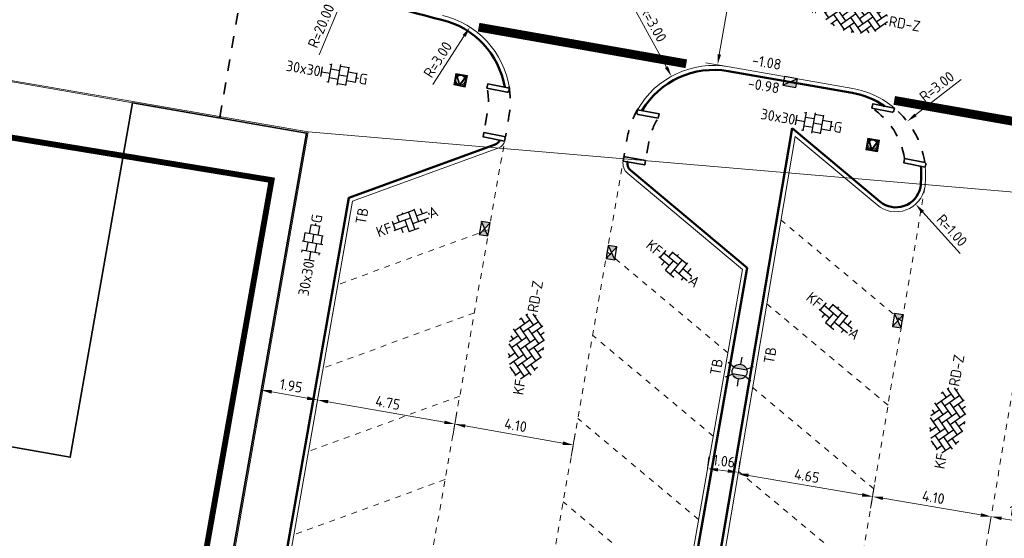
# Model space of a CAD drawing. Header units: metres. Extents: x 2514 to 227642, y 1683 to 852646.
# Tile 248 of 256: x 113870 to 113904, y 426268 to 426285. Entities that reach past the tile are written whole.
import ezdxf
from ezdxf.enums import TextEntityAlignment as Align
from ezdxf.lldxf.tags import DXFTag

# ---------------------------------------------------------------- set-up
doc = ezdxf.new("R2010")
doc.units = ezdxf.units.M
for name, pattern in [('VW-1-1_STREEP', [2, 1, -1]), ('XX-CENTER', [8, 5, -1, 1, -1]), ('ZZ-HIDDEN-SO', [4, 2, -2])]:
    doc.linetypes.add(name, pattern=pattern)
doc.layers.get('Defpoints').update_dxf_attribs({"color": 244, "lineweight": 35})
for name, color, linetype, lineweight in [('B-WE-KG-GRENS_PERCEEL-GV', 252, 'KG-PERCEEL', 18), ('B-WE-OG-BEBOUWING-GV', 4, 'Continuous', 35), ('B-WE-VH-VERHARDING_TEGEL-GV', 252, 'Continuous', 18), ('N-WE-IE-MEUBILAIR_WEGMEUBILAIR_LICHTMAST-S', 7, 'Continuous', 25), ('N-WE-IE-MEUBILAIR_WEGMEUBILAIR_VERKEERSBORD-S', 7, 'Continuous', 9), ('N-WE-KG-WERKGRENS-G', 7, 'XX-CENTER', 35), ('N-WE-RI-HWA_KOLK-S', 150, 'Continuous', 25), ('N-WE-VH-KANTOPSLUITING-T18', 1, 'Continuous', 18), ('N-WE-VH-KANTOPSLUITING_ACHTERKANTBAND-G', 1, 'Continuous', 50), ('N-WE-VH-KANTOPSLUITING_INRITBAND-G', 2, 'Continuous', 35), ('N-WE-VH-KANTOPSLUITING_TROTTOIRBAND_130 150-G', 2, 'Continuous', 13), ('N-WE-VH-M', 7, 'Continuous', 18), ('N-WE-VH-MATERIAALGRENS-G', 7, 'ZZ-HIDDEN-SO', 35), ('N-WE-VH-NAP-T18', 1, 'Continuous', 18), ('N-WE-VH-VERHARDING_BETONSTRAATSTEEN-S', 1, 'Continuous', 25), ('N-WE-VH-VERHARDING_STRAATBAKSTEEN-S', 1, 'Continuous', 5), ('N-WE-VH-VERHARDING_TEGEL-S', 1, 'Continuous', 25), ('N-WE-VW-MARKERING_DWARS_STOPSTREEP_030-G', 7, 'Continuous', 25), ('N-WE-VW-MARKERING_LANGS_STREEP_11_010-G', 7, 'VW-1-1_STREEP', 13)]:
    doc.layers.add(name, color=color, linetype=linetype, lineweight=lineweight)
doc.styles.add('ISO', font='NLCS-ISO.ttf')
doc.styles.add('NLCS-ISO', font='NLCS-ISO.ttf', dxfattribs={"height": 1.8})
doc.styles.add('NLCS-ISO-M200-T18', font='NLCS-ISO.ttf', dxfattribs={"height": 0.36})
doc.styles.get("Standard").update_dxf_attribs({"font": 'romans'})
tags = doc.linetypes.add('KG-PERCEEL', pattern='A,5.5,-2,["P",Standard,S=1.8,R=0,X=-0.5,Y=-0.9],-2,5.5,-2,[5,NLCS.SHX,S=0.75,R=0,X=0,Y=0],-2', length=19).pattern_tags.tags
tags[6] = DXFTag(74, 10)
doc.dimstyles.new('NLCS-M200-T18-PIJL_L2_H1', dxfattribs={"dimscale": 0.2, "dimtxt": 2.5, "dimasz": 1.8, "dimexe": 2, "dimexo": 2, "dimgap": 0.7, "dimtad": 1, "dimzin": 0, "dimdsep": 46, "dimtxsty": 'NLCS-ISO-M200-T18', "dimcen": 0, "dimdle": 2, "dimclrd": 256, "dimclre": 256, "dimclrt": 1, "dimadec": 1, "dimazin": 0, "dimtfac": 1, "dimtdec": 3, "dimtofl": 0, "dimtmove": 0, "dimatfit": 3, "dimfxl": 2, "dimfxlon": 1, "dimtfillclr": 256, "dimtolj": 1, "dimtzin": 0, "dimlwd": -1, "dimlwe": -1, "dimarcsym": 0})

# ---------------------------------------------------------------- blocks, each defined once
blk = doc.blocks.new('SVH-TEGEL_300X300_DUN_HALFST_KL-SO')
for p, q in [((0, -1.78), (0, 1.78)), ((-3.08, 0.75), (-3, 0.75)), ((-3, -0.83), (-3, 0.83)), ((-3, 0), (-1.5, 0)), ((-1.84, 1.5), (-1.5, 1.5)), ((-1.5, -1.6), (-1.5, 1.6)), ((-1.5, 0.75), (0, 0.75)), ((0, 1.5), (1.5, 1.5)), ((0, 0), (1.5, 0)), ((1.5, -1.6), (1.5, 1.6)), ((1.5, 0.75), (3, 0.75)), ((3, -0.83), (3, 0.83)), ((3, 0), (3.39, 0)), ((-3.08, -0.75), (-3, -0.75)), ((-1.84, -1.5), (-1.5, -1.5)), ((-1.5, -0.75), (0, -0.75)), ((0, -1.5), (1.5, -1.5)), ((1.5, -0.75), (3, -0.75))]:
    blk.add_line(p, q)
at = {"style": 'NLCS-ISO'}
blk.add_attdef('FORMAAT', text='', height=1.8, dxfattribs=at).set_placement((-3.18, 0), align=Align.MIDDLE_RIGHT)
blk.add_attdef('KLEUR', text='', height=1.8, dxfattribs=at).set_placement((3.49, 0), align=Align.MIDDLE_LEFT)
at = {"style": 'NLCS-ISO', "flags": 1}
blk.add_attdef('FUNCTIE', text='', height=1.8, dxfattribs=at).set_placement((0.12, -3.58), align=Align.MIDDLE_CENTER)
blk = doc.blocks.new('SVH-BSS_KEIFORMAAT_KEPER-SO')
at = {"ltscale": 0.1}
for p, q in [((-5.2, 0.74), (-4.03, 1.91)), ((-3.6, 2.11), (-1.48, 0)), ((-2.48, 2.48), (-1.48, 1.48)), ((-2.23, 0.74), (-0.21, 2.76)), ((-2.23, 2.23), (-1.85, 2.61)), ((-0.74, 2.23), (1.48, 0)), ((0.22, 2.75), (1.48, 1.48)), ((0.74, 2.23), (1.2, 2.68)), ((0.74, 0.74), (2.45, 2.45)), ((2.23, 2.23), (4.45, 0)), ((4.22, 1.72), (4.45, 1.48)), ((-5.34, 0.88), (-4.45, 0)), ((-5.2, -0.74), (-2.97, 1.48)), ((-4.81, -1.84), (-2.97, 0)), ((-4.56, 1.6), (-4.45, 1.48)), ((-3.71, 0.74), (-1.48, -1.48)), ((-2.23, -0.74), (0, 1.48)), ((-2.23, -2.23), (0, 0)), ((-0.74, 0.74), (1.48, -1.48)), ((0.74, -0.74), (2.97, 1.48)), ((0.74, -2.23), (2.97, 0)), ((2.23, 0.74), (4.45, -1.48)), ((3.71, 0.74), (4.5, 1.53)), ((3.71, -0.74), (5.25, 0.79)), ((5.2, 0.74), (5.39, 0.55)), ((-5.73, -0.2), (-4.45, -1.48)), ((-3.89, -2.41), (-2.97, -1.48)), ((-3.71, -0.74), (-1.48, -2.97)), ((-1.59, -3.08), (0, -1.48)), ((-0.74, -0.74), (1.48, -2.97)), ((1.36, -3.09), (2.97, -1.48)), ((2.23, -0.74), (3.84, -2.36)), ((3.71, -2.23), (5.57, -0.37)), ((5.2, -0.74), (5.41, -0.95)), ((-3.71, -2.23), (-3.27, -2.67)), ((-0.74, -2.23), (0.21, -3.18)), ((-0.22, -3.19), (0, -2.97)), ((2.23, -2.23), (2.78, -2.78))]:
    blk.add_line(p, q, dxfattribs=at)
at = {"style": 'NLCS-ISO'}
blk.add_attdef('FORMAAT', text='', height=1.8, dxfattribs=at).set_placement((-5.83, -0.22), align=Align.MIDDLE_RIGHT)
blk.add_attdef('KLEUR', text='', height=1.8, dxfattribs=at).set_placement((5.82, -0.22), align=Align.MIDDLE_LEFT)
at = {"style": 'NLCS-ISO', "flags": 1}
blk.add_attdef('FUNCTIE', text='', height=1.8, dxfattribs=at).set_placement((0.12, -3.58), align=Align.MIDDLE_CENTER)
blk = doc.blocks.new('N-SIE-WEG_VERKEERSBORD_ROND-SO')
h = blk.add_hatch(color=256)
h.dxf.hatch_style = 1
h.paths.add_polyline_path([(-1, 0, 1), (1, 0, 1)])
h.paths.add_polyline_path([(0.8, 0, -1), (-0.8, 0, -1)], flags=16)
h = blk.add_hatch(color=256)
h.dxf.hatch_style = 1
h.paths.add_polyline_path([(-0.77, 0.86), (-0.51, 0.86, -0.134934), (0, 1), (-1, 1), (-0.8, 0.6, -0.037994), (-0.7, 0.71)])
h = blk.add_hatch(color=256)
h.dxf.hatch_style = 1
h.paths.add_polyline_path([(-0.86, 0.72), (-1, 1), (-1, 0, -0.134934), (-0.86, 0.51)])
h = blk.add_hatch(color=256)
h.dxf.hatch_style = 1
h.paths.add_polyline_path([(0, -1, -0.134934), (-0.51, -0.86), (-0.86, -0.86), (-0.86, -0.51, -0.134934), (-1, 0), (-1, -1)])
h = blk.add_hatch(color=256)
h.dxf.hatch_style = 1
h.paths.add_polyline_path([(-0.11, -0.79, 0.066661), (0.11, -0.79), (0.69, 0.39, 0.050318), (0.6, 0.52), (0, -0.69), (-0.6, 0.52, 0.050318), (-0.69, 0.39)])
h = blk.add_hatch(color=256)
h.dxf.hatch_style = 1
h.paths.add_polyline_path([(0.77, 0.86), (0.7, 0.71, -0.037994), (0.8, 0.6), (1, 1), (0, 1, -0.134934), (0.51, 0.86)])
h = blk.add_hatch(color=256)
h.dxf.hatch_style = 1
h.paths.add_polyline_path([(0.86, -0.86), (0.51, -0.86, -0.134934), (0, -1), (1, -1), (1, 0, -0.134934), (0.86, -0.51)])
h = blk.add_hatch(color=256)
h.dxf.hatch_style = 1
h.paths.add_polyline_path([(0.86, 0.51, -0.134934), (1, 0), (1, 1), (0.86, 0.72)])
for points in [[(-1, -1), (1, -1), (1, 1), (-1, 1)], [(-0.86, -0.86), (0.86, -0.86), (0.86, 0.86), (-0.86, 0.86)]]:
    blk.add_lwpolyline(points, close=True)
at = {"flags": 128}
for points in [[(-1, 1), (0, -1), (1, 1)], [(-0.77, 0.86), (0, -0.69), (0.77, 0.86)]]:
    blk.add_lwpolyline(points, close=True, dxfattribs=at)
for radius in [1, 0.796]:
    blk.add_circle((0, 0), radius)
at = {"lineweight": 30, "flags": 104}
blk.add_attdef('bordgegevens', text='', height=1.8, dxfattribs=at).set_placement((2.21, 3.21), align=Align.TOP_LEFT)
blk = doc.blocks.new('SVH-BSS_KEIFORMAAT_ELLEBOOG_KL-SO-flat-91')
at = {"layer": 'N-WE-VH-VERHARDING_BETONSTRAATSTEEN-S', "ltscale": 0.2}
for p, q in [((-0.45, 0.142), (0.142, 0.357)), ((0.126, 0.401), (0.286, -0.038)), ((0.348, 0.405), (0.411, 0.232)), ((-0.575, -0.127), (0.017, 0.088)), ((-0.454, 0.154), (-0.378, -0.055)), ((-0.274, 0.272), (-0.253, 0.214)), ((-0.181, 0.016), (-0.035, -0.384)), ((-0.055, 0.285), (0.16, -0.307)), ((0.088, -0.109), (0.638, 0.091)), ((0.214, 0.16), (0.597, 0.299)), ((0.483, 0.034), (0.527, -0.087)), ((0.623, 0.264), (0.647, 0.198)), ((-0.612, -0.027), (-0.504, -0.325)), ((-0.548, -0.341), (-0.109, -0.181)), ((-0.306, -0.253), (-0.249, -0.41)), ((-0.037, -0.378), (0.312, -0.252))]:
    blk.add_line(p, q, dxfattribs=at)
at = {"layer": 'N-WE-VH-VERHARDING_BETONSTRAATSTEEN-S', "style": 'NLCS-ISO'}
blk.add_attdef('KLEUR', text='', height=0.36, rotation=19.9835, dxfattribs=at).set_placement((0.638, 0.232), align=Align.MIDDLE_LEFT)
blk.add_attdef('FORMAAT', text='', height=0.36, rotation=19.9835, dxfattribs=at).set_placement((-0.638, -0.232), align=Align.MIDDLE_RIGHT)
at = {"layer": 'N-WE-VH-VERHARDING_BETONSTRAATSTEEN-S', "style": 'NLCS-ISO', "flags": 1}
blk.add_attdef('FUNCTIE', text='', height=0.36, rotation=19.9835, dxfattribs=at).set_placement((0.267, -0.666), align=Align.MIDDLE_CENTER)
blk = doc.blocks.new('SVH-BSS_KEIFORMAAT_ELLEBOOG_KL-SO-flat-92')
at = {"layer": 'N-WE-VH-VERHARDING_BETONSTRAATSTEEN-S', "ltscale": 0.2}
for p, q in [((-0.33, 0.516), (-0.533, 0.273)), ((-0.399, 0.434), (0.085, 0.03)), ((-0.094, 0.471), (-0.238, 0.299)), ((-0.103, 0.46), (0.38, 0.056)), ((0.098, 0.373), (0.058, 0.326)), ((-0.569, 0.303), (-0.211, 0.004)), ((-0.372, 0.138), (-0.48, 0.01)), ((-0.077, 0.165), (-0.35, -0.162)), ((0.219, 0.191), (-0.185, -0.292)), ((0.41, 0.092), (0.111, -0.266)), ((-0.346, -0.158), (-0.061, -0.396)), ((-0.05, -0.131), (0.399, -0.507)), ((0.246, -0.105), (0.558, -0.366)), ((0.525, -0.098), (0.407, -0.24)), ((0.272, -0.401), (0.189, -0.5)), ((0.541, -0.406), (0.495, -0.461))]:
    blk.add_line(p, q, dxfattribs=at)
at = {"layer": 'N-WE-VH-VERHARDING_BETONSTRAATSTEEN-S', "style": 'NLCS-ISO'}
blk.add_attdef('FORMAAT', text='', height=0.36, rotation=320.0801, dxfattribs=at).set_placement((-0.521, 0.436), align=Align.MIDDLE_RIGHT)
at = {"layer": 'N-WE-VH-VERHARDING_BETONSTRAATSTEEN-S', "style": 'NLCS-ISO', "flags": 1}
blk.add_attdef('FUNCTIE', text='', height=0.36, rotation=320.0801, dxfattribs=at).set_placement((-0.442, -0.565), align=Align.MIDDLE_CENTER)
at = {"layer": 'N-WE-VH-VERHARDING_BETONSTRAATSTEEN-S', "style": 'NLCS-ISO'}
blk.add_attdef('KLEUR', text='', height=0.36, rotation=320.0801, dxfattribs=at).set_placement((0.521, -0.436), align=Align.MIDDLE_LEFT)
blk = doc.blocks.new('SVH-BSS_KEIFORMAAT_ELLEBOOG_KL-SO-flat-93')
at = {"layer": 'N-WE-VH-VERHARDING_BETONSTRAATSTEEN-S', "ltscale": 0.2}
for p, q in [((-0.33, 0.516), (-0.533, 0.273)), ((-0.399, 0.434), (0.085, 0.03)), ((-0.094, 0.471), (-0.238, 0.299)), ((-0.103, 0.46), (0.38, 0.056)), ((0.098, 0.373), (0.058, 0.326)), ((-0.569, 0.303), (-0.211, 0.004)), ((-0.372, 0.138), (-0.48, 0.01)), ((-0.077, 0.165), (-0.35, -0.162)), ((0.219, 0.191), (-0.185, -0.292)), ((0.41, 0.092), (0.111, -0.266)), ((-0.346, -0.158), (-0.061, -0.396)), ((-0.05, -0.131), (0.399, -0.507)), ((0.246, -0.105), (0.558, -0.366)), ((0.525, -0.098), (0.407, -0.24)), ((0.272, -0.401), (0.189, -0.5)), ((0.541, -0.406), (0.495, -0.461))]:
    blk.add_line(p, q, dxfattribs=at)
at = {"layer": 'N-WE-VH-VERHARDING_BETONSTRAATSTEEN-S', "style": 'NLCS-ISO'}
blk.add_attdef('FORMAAT', text='', height=0.36, rotation=320.0801, dxfattribs=at).set_placement((-0.521, 0.436), align=Align.MIDDLE_RIGHT)
at = {"layer": 'N-WE-VH-VERHARDING_BETONSTRAATSTEEN-S', "style": 'NLCS-ISO', "flags": 1}
blk.add_attdef('FUNCTIE', text='', height=0.36, rotation=320.0801, dxfattribs=at).set_placement((-0.442, -0.565), align=Align.MIDDLE_CENTER)
at = {"layer": 'N-WE-VH-VERHARDING_BETONSTRAATSTEEN-S', "style": 'NLCS-ISO'}
blk.add_attdef('KLEUR', text='', height=0.36, rotation=320.0801, dxfattribs=at).set_placement((0.521, -0.436), align=Align.MIDDLE_LEFT)
blk = doc.blocks.new('*D419')
at = {"layer": 'Defpoints', "color": 0, "transparency": 16777216}
for p in [(113894.071, 426290.004), (113895.047, 426289.832), (113893.03, 426284.095)]:
    blk.add_point(p, dxfattribs=at)
at = {"layer": 'N-WE-VH-M', "transparency": 16777216}
for p, q in [((113894.653, 426289.901), (113895.441, 426289.762)), ((113894.069, 426284.277), (113894.985, 426289.477)), ((113893.613, 426283.992), (113894.401, 426283.853))]:
    blk.add_line(p, q, dxfattribs=at)
for points in [[(113894.926, 426289.488), (113895.044, 426289.467), (113895.047, 426289.832)], [(113894.01, 426284.288), (113894.128, 426284.267), (113894.007, 426283.923)]]:
    blk.add_solid(points, dxfattribs=at)
at = {"layer": 'N-WE-VH-M', "color": 1, "transparency": 16777216, "insert": (113894.212, 426286.933), "char_height": 0.36, "attachment_point": 5, "rotation": 80.0136, "style": 'NLCS-ISO-M200-T18'}
blk.add_mtext('\\A1;6.00', dxfattribs=at)
blk = doc.blocks.new('N-SRI-KOLK_STRAAT_450X300-SO')
h = blk.add_hatch(color=256)
h.dxf.hatch_style = 1
h.paths.add_polyline_path([(0, 0.75), (-1.125, 1.5), (-1.125, 0)])
h.paths.add_polyline_path([(1.125, 1.5), (0, 0.75), (1.125, 0)])
for p, q in [((-1.125, 0), (1.125, 1.5)), ((1.125, 0), (-1.125, 1.5))]:
    blk.add_line(p, q)
at = {"flags": 128}
blk.add_lwpolyline([(-1.125, 0), (1.125, 0), (1.125, 1.5), (-1.125, 1.5)], close=True, dxfattribs=at)
blk = doc.blocks.new('N-SRI-KOLK_TROTTOIR-SO')
blk.add_hatch(color=256).paths.add_polyline_path([(1.125, 1.5), (-1.125, 1.5), (-1.125, 0)])
blk.add_line((-1.125, 0), (1.125, 1.5))
at = {"flags": 128}
blk.add_lwpolyline([(-1.125, 0), (1.125, 0), (1.125, 1.5), (-1.125, 1.5)], close=True, dxfattribs=at)
blk = doc.blocks.new('*D551')
at = {"layer": 'Defpoints', "color": 0, "ltscale": 0.2, "transparency": 16777216}
for p in [(113885.214, 426272.621), (113889.252, 426271.91), (113889.085, 426270.96)]:
    blk.add_point(p, dxfattribs=at)
at = {"layer": 'N-WE-VH-M', "ltscale": 0.2, "transparency": 16777216}
for p, q in [((113885.116, 426272.064), (113884.978, 426271.276)), ((113885.402, 426271.608), (113888.73, 426271.022)), ((113889.154, 426271.353), (113889.016, 426270.566))]:
    blk.add_line(p, q, dxfattribs=at)
for points in [[(113885.412, 426271.667), (113885.391, 426271.549), (113885.047, 426271.67)], [(113888.741, 426271.081), (113888.72, 426270.963), (113889.085, 426270.96)]]:
    blk.add_solid(points, dxfattribs=at)
at = {"layer": 'N-WE-VH-M', "ltscale": 0.2, "transparency": 16777216, "insert": (113887.121, 426271.63), "char_height": 0.36, "attachment_point": 5, "rotation": 350.02, "style": 'NLCS-ISO-M200-T18'}
blk.add_mtext('\\A1;4.10', dxfattribs=at)
blk = doc.blocks.new('*D552')
at = {"layer": 'Defpoints', "color": 0, "ltscale": 0.2, "transparency": 16777216}
for p in [(113880.536, 426273.444), (113880.369, 426272.493), (113885.214, 426272.621)]:
    blk.add_point(p, dxfattribs=at)
at = {"layer": 'N-WE-VH-M', "ltscale": 0.2, "transparency": 16777216}
for p, q in [((113880.438, 426272.887), (113880.3, 426272.099)), ((113884.692, 426271.732), (113880.723, 426272.431)), ((113885.116, 426272.064), (113884.978, 426271.276))]:
    blk.add_line(p, q, dxfattribs=at)
for points in [[(113880.734, 426272.49), (113880.713, 426272.372), (113880.369, 426272.493)], [(113884.703, 426271.792), (113884.682, 426271.673), (113885.047, 426271.67)]]:
    blk.add_solid(points, dxfattribs=at)
at = {"layer": 'N-WE-VH-M', "ltscale": 0.2, "transparency": 16777216, "insert": (113882.763, 426272.397), "char_height": 0.36, "attachment_point": 5, "rotation": 350.02, "style": 'NLCS-ISO-M200-T18'}
blk.add_mtext('\\A1;4.75', dxfattribs=at)
blk = doc.blocks.new('*D553')
at = {"layer": 'Defpoints', "color": 0, "ltscale": 0.2, "transparency": 16777216}
for p in [(113893.665, 426270.154), (113894.718, 426270.026), (113894.718, 426270.026)]:
    blk.add_point(p, dxfattribs=at)
at = {"layer": 'N-WE-VH-M', "ltscale": 0.2, "transparency": 16777216}
for p, q in [((113893.665, 426270.154), (113893.713, 426270.551)), ((113894.718, 426270.026), (113894.767, 426270.423)), ((113894.022, 426270.11), (113894.361, 426270.069))]:
    blk.add_line(p, q, dxfattribs=at)
for points in [[(113894.029, 426270.17), (113894.015, 426270.051), (113893.665, 426270.154)], [(113894.368, 426270.129), (113894.354, 426270.01), (113894.718, 426270.026)]]:
    blk.add_solid(points, dxfattribs=at)
at = {"layer": 'N-WE-VH-M', "ltscale": 0.2, "transparency": 16777216, "insert": (113894.23, 426270.407), "char_height": 0.36, "attachment_point": 5, "rotation": 353.0914, "style": 'NLCS-ISO-M200-T18'}
blk.add_mtext('\\A1;1.06', dxfattribs=at)
blk = doc.blocks.new('*D554')
at = {"layer": 'Defpoints', "color": 0, "ltscale": 0.2, "transparency": 16777216}
for p in [(113894.71, 426269.977), (113899.295, 426269.201), (113899.295, 426269.201)]:
    blk.add_point(p, dxfattribs=at)
at = {"layer": 'N-WE-VH-M', "ltscale": 0.2, "transparency": 16777216}
for p, q in [((113894.71, 426269.977), (113894.777, 426270.371)), ((113895.065, 426269.917), (113898.94, 426269.261)), ((113899.295, 426269.201), (113899.362, 426269.595))]:
    blk.add_line(p, q, dxfattribs=at)
for points in [[(113895.075, 426269.976), (113895.055, 426269.857), (113894.71, 426269.977)], [(113898.95, 426269.32), (113898.93, 426269.202), (113899.295, 426269.201)]]:
    blk.add_solid(points, dxfattribs=at)
at = {"layer": 'N-WE-VH-M', "ltscale": 0.2, "transparency": 16777216, "insert": (113897.056, 426269.904), "char_height": 0.36, "attachment_point": 5, "rotation": 350.3936, "style": 'NLCS-ISO-M200-T18'}
blk.add_mtext('\\A1;4.65', dxfattribs=at)
blk = doc.blocks.new('*D555')
at = {"layer": 'Defpoints', "color": 0, "ltscale": 0.2, "transparency": 16777216}
for p in [(113899.339, 426269.459), (113903.383, 426268.775), (113903.339, 426268.516)]:
    blk.add_point(p, dxfattribs=at)
at = {"layer": 'N-WE-VH-M', "ltscale": 0.2, "transparency": 16777216}
for p, q in [((113899.295, 426269.201), (113899.228, 426268.806)), ((113899.65, 426269.141), (113902.984, 426268.576)), ((113903.339, 426268.516), (113903.272, 426268.122))]:
    blk.add_line(p, q, dxfattribs=at)
for points in [[(113899.66, 426269.2), (113899.64, 426269.081), (113899.295, 426269.201)], [(113902.994, 426268.635), (113902.974, 426268.517), (113903.339, 426268.516)]]:
    blk.add_solid(points, dxfattribs=at)
at = {"layer": 'N-WE-VH-M', "ltscale": 0.2, "transparency": 16777216, "insert": (113901.37, 426269.174), "char_height": 0.36, "attachment_point": 5, "rotation": 350.392, "style": 'NLCS-ISO-M200-T18'}
blk.add_mtext('\\A1;4.10', dxfattribs=at)
blk = doc.blocks.new('*D516')
at = {"layer": 'Defpoints', "color": 0, "ltscale": 0.2, "transparency": 16777216}
for p in [(113903.399, 426268.868), (113905.27, 426268.551), (113905.211, 426268.199)]:
    blk.add_point(p, dxfattribs=at)
at = {"layer": 'N-WE-VH-M', "ltscale": 0.2, "transparency": 16777216}
for p, q in [((113903.339, 426268.516), (113903.272, 426268.122)), ((113903.694, 426268.456), (113904.856, 426268.259)), ((113905.211, 426268.199), (113905.144, 426267.805))]:
    blk.add_line(p, q, dxfattribs=at)
for points in [[(113903.704, 426268.515), (113903.684, 426268.397), (113903.339, 426268.516)], [(113904.866, 426268.319), (113904.846, 426268.2), (113905.211, 426268.199)]]:
    blk.add_solid(points, dxfattribs=at)
at = {"layer": 'N-WE-VH-M', "ltscale": 0.2, "transparency": 16777216, "insert": (113904.328, 426268.673), "char_height": 0.36, "attachment_point": 5, "rotation": 350.3936, "style": 'NLCS-ISO-M200-T18'}
blk.add_mtext('\\A1;1.90', dxfattribs=at)
blk = doc.blocks.new('*D287')
at = {"layer": 'Defpoints', "color": 0, "ltscale": 0.2, "transparency": 16777216}
for p in [(113878.448, 426272.831), (113878.448, 426272.831), (113880.369, 426272.493)]:
    blk.add_point(p, dxfattribs=at)
at = {"layer": 'N-WE-VH-M', "ltscale": 0.2, "transparency": 16777216}
for p, q in [((113878.448, 426272.831), (113878.379, 426272.437)), ((113880.014, 426272.556), (113878.803, 426272.769)), ((113880.369, 426272.493), (113880.3, 426272.099))]:
    blk.add_line(p, q, dxfattribs=at)
for points in [[(113878.813, 426272.828), (113878.793, 426272.71), (113878.448, 426272.831)], [(113880.025, 426272.615), (113880.004, 426272.497), (113880.369, 426272.493)]]:
    blk.add_solid(points, dxfattribs=at)
at = {"layer": 'N-WE-VH-M', "ltscale": 0.2, "transparency": 16777216, "insert": (113879.464, 426272.977), "char_height": 0.36, "attachment_point": 5, "rotation": 350.02, "style": 'NLCS-ISO-M200-T18'}
blk.add_mtext('\\A1;1.95', dxfattribs=at)
blk = doc.blocks.new('*D510')
at = {"layer": 'Defpoints', "color": 0, "ltscale": 0.2, "transparency": 16777216}
for p in [(113889.186, 426305.079), (113881.422, 426286.648)]:
    blk.add_point(p, dxfattribs=at)
at = {"layer": 'N-WE-VH-M', "ltscale": 0.2, "transparency": 16777216}
blk.add_line((113880.419, 426284.266), (113881.282, 426286.316), dxfattribs=at)
blk.add_solid([(113881.227, 426286.339), (113881.338, 426286.293), (113881.422, 426286.648)], dxfattribs=at)
at = {"layer": 'N-WE-VH-M', "color": 1, "ltscale": 0.2, "transparency": 16777216, "insert": (113880.486, 426285.249), "char_height": 0.36, "attachment_point": 5, "rotation": 67.157, "style": 'NLCS-ISO-M200-T18'}
blk.add_mtext('\\A1;R=20.00', dxfattribs=at)
blk = doc.blocks.new('*D511')
at = {"layer": 'Defpoints', "color": 0, "ltscale": 0.2, "transparency": 16777216}
for p in [(113885.561, 426285.209), (113883.939, 426282.686)]:
    blk.add_point(p, dxfattribs=at)
at = {"layer": 'N-WE-VH-M', "ltscale": 0.2, "transparency": 16777216}
blk.add_line((113884.3, 426283.248), (113885.366, 426284.907), dxfattribs=at)
blk.add_solid([(113885.316, 426284.939), (113885.417, 426284.874), (113885.561, 426285.209)], dxfattribs=at)
at = {"layer": 'N-WE-VH-M', "color": 1, "ltscale": 0.2, "transparency": 16777216, "insert": (113884.467, 426284.099), "char_height": 0.36, "attachment_point": 5, "rotation": 57.2771, "style": 'NLCS-ISO-M200-T18'}
blk.add_mtext('\\A1;R=3.00', dxfattribs=at)
blk = doc.blocks.new('*D512')
at = {"layer": 'Defpoints', "color": 0, "ltscale": 0.2, "transparency": 16777216}
for p in [(113877.273, 426288.51), (113870.514, 426269.687)]:
    blk.add_point(p, dxfattribs=at)
at = {"layer": 'N-WE-VH-M', "ltscale": 0.2, "transparency": 16777216}
blk.add_line((113876.4, 426286.079), (113877.152, 426288.172), dxfattribs=at)
blk.add_solid([(113877.095, 426288.192), (113877.208, 426288.151), (113877.273, 426288.51)], dxfattribs=at)
at = {"layer": 'N-WE-VH-M', "color": 1, "ltscale": 0.2, "transparency": 16777216, "insert": (113876.414, 426287.064), "char_height": 0.36, "attachment_point": 5, "rotation": 70.2454, "style": 'NLCS-ISO-M200-T18'}
blk.add_mtext('\\A1;R=20.00', dxfattribs=at)
blk = doc.blocks.new('*D514')
at = {"layer": 'Defpoints', "color": 0, "ltscale": 0.2, "transparency": 16777216}
for p in [(113892.437, 426283.529), (113893.88, 426280.899)]:
    blk.add_point(p, dxfattribs=at)
at = {"layer": 'N-WE-VH-M', "ltscale": 0.2, "transparency": 16777216}
blk.add_line((113891.148, 426285.878), (113892.264, 426283.844), dxfattribs=at)
blk.add_solid([(113892.316, 426283.873), (113892.211, 426283.815), (113892.437, 426283.529)], dxfattribs=at)
at = {"layer": 'N-WE-VH-M', "color": 1, "ltscale": 0.2, "transparency": 16777216, "insert": (113891.816, 426285.325), "char_height": 0.36, "attachment_point": 5, "rotation": 298.7571, "style": 'NLCS-ISO-M200-T18'}
blk.add_mtext('\\A1;R=3.00', dxfattribs=at)
blk = doc.blocks.new('*D515')
at = {"layer": 'Defpoints', "color": 0, "ltscale": 0.2, "transparency": 16777216}
for p in [(113900.477, 426281.993), (113898.106, 426280.155)]:
    blk.add_point(p, dxfattribs=at)
at = {"layer": 'N-WE-VH-M', "ltscale": 0.2, "transparency": 16777216}
blk.add_line((113902.32, 426283.421), (113900.762, 426282.213), dxfattribs=at)
blk.add_solid([(113900.725, 426282.26), (113900.799, 426282.166), (113900.477, 426281.993)], dxfattribs=at)
at = {"layer": 'N-WE-VH-M', "color": 1, "ltscale": 0.2, "transparency": 16777216, "insert": (113901.487, 426283.18), "char_height": 0.36, "attachment_point": 5, "rotation": 37.7804, "style": 'NLCS-ISO-M200-T18'}
blk.add_mtext('\\A1;R=3.00', dxfattribs=at)
blk = doc.blocks.new('*D522')
at = {"layer": 'Defpoints', "color": 0, "ltscale": 0.2, "transparency": 16777216}
for p in [(113900.093, 426279.911), (113900.764, 426279.169)]:
    blk.add_point(p, dxfattribs=at)
at = {"layer": 'N-WE-VH-M', "ltscale": 0.2, "transparency": 16777216}
blk.add_line((113902.281, 426277.492), (113901.006, 426278.902), dxfattribs=at)
blk.add_solid([(113901.05, 426278.942), (113900.961, 426278.862), (113900.764, 426279.169)], dxfattribs=at)
at = {"layer": 'N-WE-VH-M', "color": 1, "ltscale": 0.2, "transparency": 16777216, "insert": (113902.002, 426278.277), "char_height": 0.36, "attachment_point": 5, "rotation": 312.129, "style": 'NLCS-ISO-M200-T18'}
blk.add_mtext('\\A1;R=1.00', dxfattribs=at)
blk = doc.blocks.new('N-SIE-WEG_LICHTMAST-SO')
h = blk.add_hatch(color=256)
h.paths.add_polyline_path([(1.16, 0.5, 0.658505), (-1.16, 0.5)])
h.paths.add_polyline_path([(-1.16, -0.5, 0.658505), (1.16, -0.5)])
at = {"flags": 128}
for points in [[(0, 1.27), (0, 2.53)], [(-2.19, 1.27), (-1.1, 0.63)], [(-1.16, 0.5), (1.16, 0.5)], [(1.1, 0.63), (2.19, 1.27)], [(-2.19, -1.27), (-1.1, -0.63)], [(-1.16, -0.5), (1.16, -0.5)], [(0, -1.27), (0, -2.53)], [(2.19, -1.27), (1.1, -0.63)]]:
    blk.add_lwpolyline(points, dxfattribs=at)
at = {"ltscale": 0.5}
blk.add_circle((0, 0), 1.27, dxfattribs=at)
at = {"style": 'NLCS-ISO'}
blk.add_attdef('TYPE', text='', height=1.8, dxfattribs=at).set_placement((0, 2.53), align=Align.BOTTOM_CENTER)

msp = doc.modelspace()

# ---------------------------------------------------------------- linework, layer by layer
at = {"layer": 'B-WE-KG-GRENS_PERCEEL-GV', "ltscale": 0.2}
for points in [[(113874.067, 426282.669), (113856.759, 426285.65), (113857.016, 426287.128), (113850.324, 426288.29), (113850.256, 426287.896), (113829.686, 426291.517)], [(113874.067, 426282.669), (113880.048, 426281.633), (113909.443, 426279.123), (113918.416, 426277.538)], [(113816.888, 426219.635), (113815.241, 426210.386), (113865.98, 426201.682), (113866.854, 426206.651), (113880.048, 426281.633)]]:
    msp.add_lwpolyline(points, dxfattribs=at)
at = {"layer": 'B-WE-OG-BEBOUWING-GV'}
msp.add_lwpolyline([(113870.098, 426225.377), (113879.99, 426281.592), (113874.058, 426282.62), (113871.934, 426270.543), (113863.093, 426272.097)], dxfattribs=at)
at = {"layer": 'B-WE-VH-VERHARDING_TEGEL-GV'}
msp.add_lwpolyline([(113874.058, 426282.62), (113865.324, 426284.153), (113865.215, 426283.617), (113865.117, 426283.637), (113863.093, 426272.097), (113871.934, 426270.543)], close=True, dxfattribs=at)
at = {"layer": 'N-WE-KG-WERKGRENS-G', "ltscale": 0.5, "const_width": 0.2, "flags": 128}
msp.add_lwpolyline([(113539.652, 426425.541), (113533.034, 426426.579), (113512.978, 426310.885), (113509.106, 426305.095), (113507.039, 426292.73), (113504.728, 426279.396), (113497.949, 426267.392), (113491.721, 426263.905), (113496.136, 426256.365), (113502.435, 426260.053, -0.182232), (113509.838, 426261.318, -0.126544), (113516.642, 426258.09), (113523.828, 426262.829), (113521.668, 426266.104), (113525.98, 426265.334), (113539.291, 426339.571), (113541.863, 426353.106), (113543.716, 426365.72), (113550.178, 426401.905), (113551.547, 426409.78), (113574.553, 426405.734), (113573.157, 426397.506), (113607.198, 426391.573), (113606.914, 426389.946), (113619.162, 426387.845), (113613.609, 426356.275), (113601.182, 426358.276), (113600.845, 426356.182), (113597.954, 426356.648), (113593.562, 426350.547), (113574.97, 426354.003), (113574.327, 426350.546), (113615.634, 426343.691), (113593.57, 426263.699, 0.356973), (113596.583, 426256.89), (113595.271, 426248.698), (113599.487, 426248.023), (113601.054, 426254.868), (113602.72, 426255.869), (113636.901, 426249.843), (113711.239, 426237.251), (113711.078, 426236.35), (113716.526, 426235.533), (113716.685, 426236.595), (113718.512, 426236.321), (113734.103, 426277.353), (113735.865, 426278.617), (113776.182, 426271.575), (113774.564, 426262.996), (113804.256, 426258), (113798.274, 426223.759), (113796.469, 426212.743), (113816.717, 426209.189), (113821.532, 426236.979), (113822.449, 426236.82), (113823.388, 426242.034), (113822.132, 426242.26), (113830.108, 426272.94), (113832.685, 426287.571), (113850.983, 426284.543), (113878.799, 426279.99), (113865.198, 426203.132), (113884.246, 426200.097), (113884.458, 426196.374), (113883.446, 426190.397), (113921.214, 426183.978), (113921.482, 426185.328), (113923.778, 426184.872), (113926.223, 426198.093), (113928.449, 426210.745), (113964.907, 426204.42), (113960.406, 426178.602), (113963.561, 426178.134), (113967.734, 426203.401), (113997.515, 426198.193), (113998.702, 426198.006), (113998.957, 426199.616), (114022.375, 426195.633), (114018.261, 426170.621), (114024.177, 426169.647), (114029.085, 426200.395), (114026.448, 426200.718), (114031.499, 426230.088), (114054.44, 426226.248), (114057.477, 426225.696), (114056.841, 426222.197), (114059.961, 426221.626), (114065.65, 426244.354), (114035.59, 426249.218), (114041.184, 426283.399), (114056.073, 426280.709), (114056.721, 426283.698), (114042.185, 426286.164), (114046.915, 426313.16), (114065.34, 426310.078), (114066.402, 426316.804), (114058.916, 426317.879), (114056.3, 426327.344), (114067.79, 426392.772), (114039.145, 426397.909), (113967.805, 426410.127), (113958.58, 426362.909), (114027.859, 426351.392), (114036.556, 426349.826), (114034.317, 426336.794), (114032.043, 426337.194), (114031.497, 426333.947), (114035.343, 426333.283), (114031.409, 426310.162), (113989.982, 426317.452), (113994.21, 426340.55), (114008.87, 426338.023), (114009.525, 426341.433), (113875.208, 426365.513)], format="xyb", dxfattribs=at)
at = {"layer": 'N-WE-VH-KANTOPSLUITING_ACHTERKANTBAND-G', "ltscale": 0.2}
for p, q in [((113886.491, 426222.313), (113896.553, 426281.765)), ((113896.553, 426281.765), (113899.548, 426279.259))]:
    msp.add_line(p, q, dxfattribs=at)
at = {"layer": 'N-WE-VH-KANTOPSLUITING_ACHTERKANTBAND-G', "ltscale": 0.2, "flags": 128}
msp.add_lwpolyline([(113884.589, 426285.46, -0.05695), (113880.282, 426287.003), (113879.285, 426287.494, 0.070971), (113873.956, 426289.237), (113873.664, 426289.288)], format="xyb", dxfattribs=at)
at = {"layer": 'N-WE-VH-KANTOPSLUITING_ACHTERKANTBAND-G', "ltscale": 0.2}
for points in [[(113899.705, 426282.514, 0.105689), (113898.6, 426282.961), (113894.374, 426283.706, 0.311676), (113891.431, 426282.356, 0.311676)], [(113886.586, 426281.352, -0.194093), (113886.42, 426281.202), (113881.429, 426279.383), (113871.663, 426223.887), (113876.573, 426225.675)], [(113890.936, 426280.615), (113890.936, 426280.615, 0.26823), (113891.039, 426280.333), (113895.022, 426277.001), (113884.98, 426219.933)], [(113900.925, 426279.737, 0.064212), (113900.939, 426280.466, 0.064212)]]:
    msp.add_lwpolyline(points, format="xyb", dxfattribs=at)
for centre, radius, start, end in [((113883.939, 426282.686), 2.85, 9.4723, 76.8132), ((113900.093, 426279.911), 0.85, 230.0801, 348.2237)]:
    msp.add_arc(centre, radius, start, end, dxfattribs=at)
at = {"layer": 'N-WE-VH-KANTOPSLUITING_INRITBAND-G', "ltscale": 0.2, "flags": 128}
for points in [[(113886.142, 426283.123), (113886.829, 426282.986, 0.414214), (113886.888, 426283.025), (113886.907, 426283.123), (113886.172, 426283.27)], [(113899.276, 426282.446), (113899.963, 426282.31, 0.414214), (113900.022, 426282.349), (113900.041, 426282.447), (113899.306, 426282.593)], [(113891.986, 426282.105), (113891.296, 426282.227, -0.414214), (113891.256, 426282.285), (113891.273, 426282.383), (113892.012, 426282.253)], [(113886.039, 426281.614), (113886.725, 426281.477, -0.414214), (113886.765, 426281.418), (113886.745, 426281.32), (113886.01, 426281.467)], [(113891.553, 426280.658), (113890.864, 426280.78, 0.414214), (113890.806, 426280.74), (113890.789, 426280.641), (113891.527, 426280.511)], [(113900.387, 426280.729), (113901.073, 426280.592, -0.414214), (113901.113, 426280.534), (113901.093, 426280.435), (113900.357, 426280.582)]]:
    msp.add_lwpolyline(points, format="xyb", close=True, dxfattribs=at)
at = {"layer": 'N-WE-VH-KANTOPSLUITING_TROTTOIRBAND_130 150-G', "ltscale": 0.2}
for p, q in [((113894.4, 426283.853), (113898.626, 426283.109)), ((113896.657, 426281.482), (113886.639, 426222.288)), ((113899.452, 426279.144), (113896.657, 426281.482)), ((113894.859, 426276.941), (113890.943, 426280.218)), ((113884.832, 426219.959), (113894.859, 426276.941))]:
    msp.add_line(p, q, dxfattribs=at)
msp.add_lwpolyline([(113886.765, 426281.434), (113886.745, 426281.32, -0.267949), (113886.552, 426281.09), (113881.562, 426279.272), (113871.856, 426224.117), (113876.521, 426225.816, -0.57735), (113876.92, 426225.482), (113874.087, 426209.386)], format="xyb", dxfattribs=at)
for centre, radius, start, end in [((113883.939, 426282.686), 3, 8.3921, 76.8132), ((113893.88, 426280.899), 3, 80.0136, 150.3382), ((113898.106, 426280.155), 3, 49.833, 80.0136), ((113891.232, 426280.563), 0.45, 170.02, 230.0801), ((113898.106, 426280.155), 3, 351.497, 5.3722), ((113900.093, 426279.911), 1, 230.0801, 350.3936)]:
    msp.add_arc(centre, radius, start, end, dxfattribs=at)
at = {"layer": 'N-WE-VH-MATERIAALGRENS-G', "ltscale": 0.2}
msp.add_lwpolyline([(113878.054, 426288.05), (113877.024, 426282.106)], dxfattribs=at)
at = {"layer": 'N-WE-VH-MATERIAALGRENS-G', "ltscale": 0.2, "flags": 128}
for points in [[(113886.898, 426283.179, -0.085081), (113886.894, 426282.166), (113886.772, 426281.471)], [(113886.162, 426283.056, -0.085081), (113886.159, 426282.295), (113886.037, 426281.601)], [(113891.302, 426282.432, 0.090842), (113890.925, 426281.419), (113890.789, 426280.641)], [(113891.946, 426282.049, 0.090842), (113891.664, 426281.289), (113891.527, 426280.511)]]:
    msp.add_lwpolyline(points, format="xyb", dxfattribs=at)
at = {"layer": 'N-WE-VH-MATERIAALGRENS-G', "ltscale": 0.2}
for centre, radius, start, end in [((113898.106, 426280.155), 3, 8.3869, 49.833), ((113897.917, 426280.34), 2.5, 8.9481, 56.9343)]:
    msp.add_arc(centre, radius, start, end, dxfattribs=at)
at = {"layer": 'N-WE-VW-MARKERING_DWARS_STOPSTREEP_030-G', "ltscale": 0.2, "const_width": 0.3, "flags": 128}
for points in [[(113885.859, 426285.205), (113892.943, 426283.958)], [(113900.034, 426282.709), (113907.118, 426281.462)]]:
    msp.add_lwpolyline(points, dxfattribs=at)
at = {"layer": 'N-WE-VW-MARKERING_LANGS_STREEP_11_010-G', "ltscale": 0.2}
msp.add_line((113886.715, 426281.15), (113876.724, 426224.373), dxfattribs=at)
at = {"layer": 'N-WE-VW-MARKERING_LANGS_STREEP_11_010-G', "ltscale": 0.2, "flags": 128}
msp.add_lwpolyline([(113890.744, 426280.385), (113880.698, 426223.296, 0.032559), (113880.618, 426222.606)], format="xyb", dxfattribs=at)
for points in [[(113901.079, 426279.744), (113891.212, 426221.446)], [(113905.076, 426278.775), (113893.826, 426212.32)], [(113900.305, 426275.17), (113896.174, 426278.626)], [(113886.215, 426278.307), (113881.061, 426276.429)], [(113894.359, 426274.1), (113890.244, 426277.544)], [(113899.822, 426272.315), (113895.691, 426275.771)], [(113885.715, 426275.464), (113880.561, 426273.586)], [(113893.859, 426271.259), (113889.744, 426274.702)], [(113899.339, 426269.459), (113895.208, 426272.916)], [(113885.214, 426272.621), (113880.061, 426270.743)], [(113893.359, 426268.417), (113889.244, 426271.861)], [(113898.855, 426266.604), (113894.724, 426270.06)], [(113884.714, 426269.778), (113879.561, 426267.9)], [(113892.859, 426265.576), (113888.744, 426269.02)]]:
    msp.add_lwpolyline(points, dxfattribs=at)

# ---------------------------------------------------------------- block references
at = {"layer": 'N-WE-IE-MEUBILAIR_WEGMEUBILAIR_LICHTMAST-S', "xscale": 0.2, "yscale": 0.2, "zscale": 0.2, "rotation": 350.1566500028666}
msp.add_blockref('N-SIE-WEG_LICHTMAST-SO', (113894.76, 426273.46), dxfattribs=at)
at = {"layer": 'N-WE-IE-MEUBILAIR_WEGMEUBILAIR_VERKEERSBORD-S', "ltscale": 0.2, "xscale": 0.2, "yscale": 0.2, "zscale": 0.2, "rotation": 350.0500476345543}
for p in [(113885.243, 426283.397), (113899.298, 426281.19)]:
    msp.add_blockref('N-SIE-WEG_VERKEERSBORD_ROND-SO', p, dxfattribs=at)
at = {"layer": 'N-WE-RI-HWA_KOLK-S', "ltscale": 0.2, "xscale": 0.2, "yscale": 0.2, "zscale": 0.2}
for name, p, rotation in [('N-SRI-KOLK_TROTTOIR-SO', (113896.513, 426283.481), 170.0135621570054), ('N-SRI-KOLK_STRAAT_450X300-SO', (113886.215, 426278.307), 80.01998975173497), ('N-SRI-KOLK_STRAAT_450X300-SO', (113890.244, 426277.544), 260.0199897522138), ('N-SRI-KOLK_STRAAT_450X300-SO', (113900.305, 426275.17), 80.39361641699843)]:
    msp.add_blockref(name, p, dxfattribs=dict(at, rotation=rotation))
at = {"layer": 'N-WE-VH-VERHARDING_BETONSTRAATSTEEN-S'}
for p, xscale, yscale, zscale, rotation in [((113898.718, 426285.66), 0.2, 0.2, 0.2, 350.0135621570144), ((113887.451, 426274.35), 0.1999999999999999, 0.1999999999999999, 0.1999999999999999, 80.0135621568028), ((113901.822, 426271.828), 0.1999999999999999, 0.1999999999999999, 0.1999999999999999, 80.0135621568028)]:
    msp.add_blockref('SVH-BSS_KEIFORMAAT_KEPER-SO', p, dxfattribs=dict(at, xscale=xscale, yscale=yscale, zscale=zscale, rotation=rotation)).add_auto_attribs({'FORMAAT': 'KF', 'KLEUR': 'RD-Z'})
at = {"layer": 'N-WE-VH-VERHARDING_STRAATBAKSTEEN-S', "ltscale": 0.2}
for name, p in [('SVH-BSS_KEIFORMAAT_ELLEBOOG_KL-SO-flat-91', (113883.522, 426278.615)), ('SVH-BSS_KEIFORMAAT_ELLEBOOG_KL-SO-flat-92', (113892.577, 426277.078)), ('SVH-BSS_KEIFORMAAT_ELLEBOOG_KL-SO-flat-93', (113898.04, 426275.292))]:
    msp.add_blockref(name, p, dxfattribs=at).add_auto_attribs({'FORMAAT': 'KF', 'KLEUR': 'A'})
at = {"layer": 'N-WE-VH-VERHARDING_TEGEL-S', "xscale": 0.2, "yscale": 0.2, "zscale": 0.2}
for p, rotation in [((113881.095, 426283.584), 350.0135621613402), ((113897.283, 426281.939), 350.0135621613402), ((113880.192, 426277.843), 80.01356216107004)]:
    msp.add_blockref('SVH-TEGEL_300X300_DUN_HALFST_KL-SO', p, dxfattribs=dict(at, rotation=rotation)).add_auto_attribs({'FORMAAT': '30x30', 'KLEUR': 'G'})

# ---------------------------------------------------------------- texts
at = {"layer": 'N-WE-VH-KANTOPSLUITING-T18', "style": 'NLCS-ISO-M200-T18'}
for p in [(113882.009, 426278.461), (113895.929, 426273.71), (113894.101, 426273.313)]:
    msp.add_text('TB', height=0.36, rotation=80.1086, dxfattribs=at).set_placement(p)
at = {"layer": 'N-WE-VH-NAP-T18', "style": 'ISO'}
for s, p in [('-1.08', (113895.16, 426283.916)), ('-0.98', (113895.022, 426283.128))]:
    msp.add_text(s, height=0.36, rotation=350.05, dxfattribs=at).set_placement(p)

# ---------------------------------------------------------------- dimensions: what is measured, and where the dimension line sits
at = {"layer": 'N-WE-VH-M', "ltscale": 0.2}
for center, mpoint, picture, middle in [((113889.186, 426305.079), (113881.422, 426286.648), '*D510', (113880.486, 426285.249)), ((113898.106, 426280.155), (113900.477, 426281.993), '*D515', (113901.487, 426283.18))]:
    dim = msp.add_radius_dim(center=center, mpoint=mpoint, dimstyle='NLCS-M200-T18-PIJL_L2_H1', override={"dimpost": 'R=<>'}, dxfattribs=at)
    dim.commit()
    dim.dimension.update_dxf_attribs({"geometry": picture, "text_midpoint": middle})
at = {"layer": 'N-WE-VH-M'}
dim = msp.add_linear_dim(base=(113895.047, 426289.832), p1=(113893.03, 426284.095), p2=(113894.071, 426290.004), angle=80.0136, dimstyle='NLCS-M200-T18-PIJL_L2_H1', override={"dimclrt": 1}, dxfattribs=at)
dim.commit()
dim.dimension.update_dxf_attribs({"geometry": '*D419', "text_midpoint": (113894.212, 426286.933)})
at = {"layer": 'N-WE-VH-M', "ltscale": 0.2}
for center, mpoint, picture, middle in [((113870.514, 426269.687), (113877.273, 426288.51), '*D512', (113876.715, 426286.956)), ((113893.88, 426280.899), (113892.437, 426283.529), '*D514', (113891.535, 426285.171)), ((113883.939, 426282.686), (113885.561, 426285.209), '*D511', (113884.736, 426283.926)), ((113900.093, 426279.911), (113900.764, 426279.169), '*D522', (113901.765, 426278.063))]:
    dim = msp.add_radius_dim(center=center, mpoint=mpoint, dimstyle='NLCS-M200-T18-PIJL_L2_H1', override={"dimpost": 'R=<>'}, dxfattribs=at)
    dim.commit()
    dim.dimension.update_dxf_attribs({"geometry": picture, "text_midpoint": middle, "dimtype": 164})
for p1, p2, distance, picture, middle in [((113885.214, 426272.621), (113880.536, 426273.444), 0.965, '*D552', (113882.763, 426272.397)), ((113880.369, 426272.493), (113878.448, 426272.831), 0, '*D287', (113879.464, 426272.977)), ((113885.214, 426272.621), (113889.252, 426271.91), -0.965, '*D551', (113887.121, 426271.63)), ((113893.665, 426270.154), (113894.718, 426270.026), 0, '*D553', (113894.23, 426270.407)), ((113894.71, 426269.977), (113899.295, 426269.201), 0, '*D554', (113897.056, 426269.904)), ((113899.339, 426269.459), (113903.383, 426268.775), -0.262, '*D555', (113901.37, 426269.174)), ((113903.399, 426268.868), (113905.27, 426268.551), -0.357, '*D516', (113904.328, 426268.673))]:
    dim = msp.add_aligned_dim(p1=p1, p2=p2, distance=distance, dimstyle='NLCS-M200-T18-PIJL_L2_H1', override={"dimclrt": 256}, dxfattribs=at)
    dim.commit()
    dim.dimension.update_dxf_attribs({"geometry": picture, "text_midpoint": middle})

doc.saveas('drawing.dxf')
